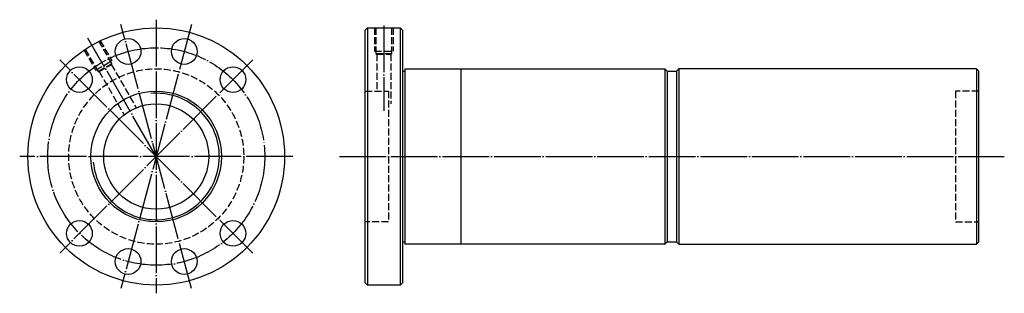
# Model space of a CAD drawing. Header units: millimetres. Extents: x -46 to 376, y 142 to 258.
import ezdxf

# ---------------------------------------------------------------- set-up
doc = ezdxf.new("R2010")
doc.units = ezdxf.units.MM
for name, pattern in [('CENTER', [22, 20, -1, 0, -1]), ('DASHED', [4, 3, -1]), ('THIN', [200000, 200000, 0])]:
    doc.linetypes.add(name, pattern=pattern)
doc.layers.add('NT', color=7, linetype='Continuous')

msp = doc.modelspace()

# ---------------------------------------------------------------- linework, layer by layer
at = {"layer": 'NT', "color": 3, "linetype": 'CENTER'}
for p, q in [((12.5, 258.5), (12.5, 141.5)), ((27.64, 256.51), (-2.64, 143.49)), ((27.64, 143.49), (-2.64, 256.51)), ((110, 256), (110, 219.5)), ((12.5, 200), (-16.75, 250.66)), ((53.87, 241.37), (-28.87, 158.63)), ((53.87, 158.63), (-28.87, 241.37)), ((71, 200), (-46, 200)), ((91, 200), (375.92, 200))]:
    msp.add_line(p, q, dxfattribs=at)
at = {"layer": 'NT', "color": 16, "linetype": 'Continuous'}
for p, q in [((102, 254), (103, 255)), ((102, 146), (102, 254)), ((103, 255), (117, 255)), ((103, 255), (103, 145)), ((117, 255), (118, 254)), ((117, 255), (117, 145)), ((118, 254), (118, 146)), ((118, 236.5), (119, 236.5)), ((119, 237.5), (119, 162.5)), ((119, 237.5), (230.5, 237.5)), ((143, 237.5), (143, 162.5)), ((230.5, 237.5), (231.5, 236.5)), ((230.5, 237.5), (230.5, 162.5)), ((231.5, 236.5), (231.5, 163.5)), ((231.5, 236.5), (235.5, 236.5)), ((236.5, 237.5), (235.5, 236.5)), ((235.5, 236.5), (235.5, 163.5)), ((364, 237.5), (236.5, 237.5)), ((236.5, 237.5), (236.5, 162.5)), ((364, 237.5), (364, 162.5)), ((364, 237.5), (365, 236.5)), ((365, 163.5), (365, 236.5)), ((118, 163.5), (119, 163.5)), ((230.5, 162.5), (119, 162.5)), ((231.5, 163.5), (230.5, 162.5)), ((231.5, 163.5), (235.5, 163.5)), ((235.5, 163.5), (236.5, 162.5)), ((236.5, 162.5), (364, 162.5)), ((364, 162.5), (365, 163.5)), ((103, 145), (102, 146)), ((117, 145), (103, 145)), ((118, 146), (117, 145))]:
    msp.add_line(p, q, dxfattribs=at)
at = {"layer": 'NT', "color": 1, "linetype": 'DASHED'}
for p, q in [((106, 255), (106, 245)), ((114, 255), (114, 245)), ((-11.46, 249.5), (-6.54, 240.97)), ((-18.39, 245.5), (-13.46, 236.97)), ((106, 245), (114, 245)), ((-13.46, 236.97), (-6.54, 240.97)), ((106.6, 244), (113.4, 244)), ((107, 243.77), (107, 228)), ((113, 243.77), (113, 222.5)), ((-12.44, 236.41), (-6.56, 239.81)), ((-11.98, 236.41), (-1.25, 217.81)), ((-6.79, 239.41), (3.95, 220.81)), ((102, 228), (112, 228)), ((112, 228), (112, 172)), ((365, 228), (355, 228)), ((355, 228), (355, 172)), ((112, 172), (102, 172)), ((355, 172), (365, 172))]:
    msp.add_line(p, q, dxfattribs=at)
for points in [[(106.6, 255), (106.6, 244), (107, 243.77), (113, 243.77), (113.4, 244), (113.4, 255)], [(-17.89, 245.84), (-12.44, 236.41), (-11.98, 236.41), (-6.79, 239.41), (-6.56, 239.81), (-12, 249.24)]]:
    msp.add_lwpolyline(points, dxfattribs=at)
at = {"layer": 'NT', "color": 16, "linetype": 'Continuous'}
for centre, radius in [((12.5, 200), 55), ((0.46, 244.92), 5.5), ((24.54, 244.92), 5.5), ((-20.38, 232.88), 5.5), ((45.38, 232.88), 5.5), ((12.5, 200), 28), ((12.5, 200), 22.5), ((-20.38, 167.12), 5.5), ((45.38, 167.12), 5.5), ((0.46, 155.08), 5.5), ((24.54, 155.08), 5.5)]:
    msp.add_circle(centre, radius, dxfattribs=at)
at = {"layer": 'NT', "color": 3, "linetype": 'CENTER'}
msp.add_circle((12.5, 200), 46.5, dxfattribs=at)
at = {"layer": 'NT', "color": 1, "linetype": 'DASHED'}
msp.add_circle((12.5, 200), 37.5, dxfattribs=at)
at = {"layer": 'NT', "color": 5, "linetype": 'THIN'}
msp.add_arc((12.5, 200), 27.06, 185, 95, dxfattribs=at)

doc.saveas('drawing.dxf')
